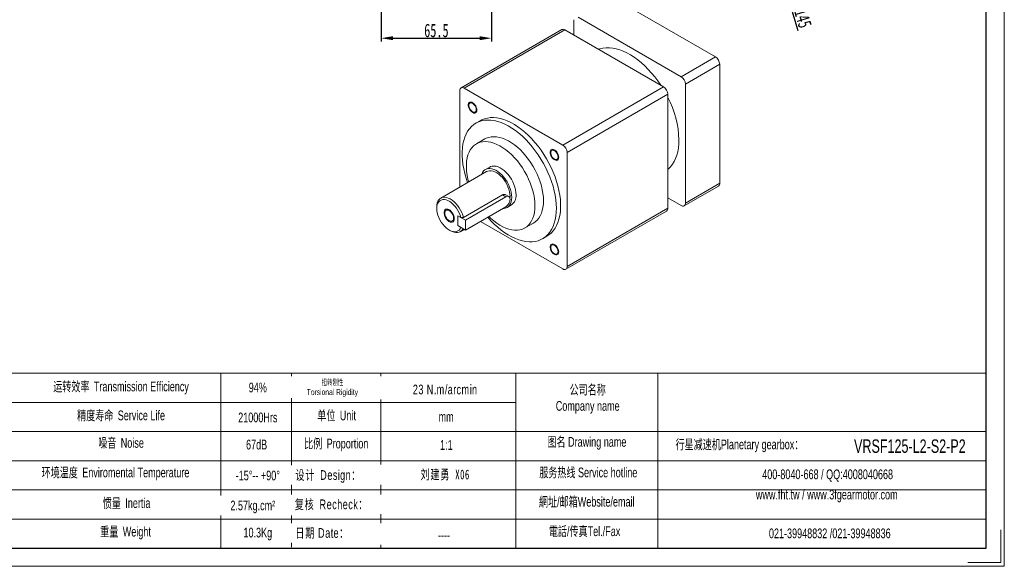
# Model space of a CAD drawing. Header units: millimetres. Extents: x -1476 to -569, y -567 to 75.
# Tile 2 of 3: x -1153 to -569, y -567 to -242. Entities that reach past the tile are written whole.
import ezdxf

# ---------------------------------------------------------------- set-up
doc = ezdxf.new("R2010")
doc.units = ezdxf.units.MM
doc.header["$PDSIZE"] = -5
doc.layers.get('0').update_dxf_attribs({"lineweight": 0})
doc.layers.get('Defpoints').update_dxf_attribs({"lineweight": 18})
for name, color, linetype, lineweight in [('CAXA4', 3, 'Continuous', 25), ('SLD-0', 7, 'Continuous', 18), ('图框_外框线', 7, 'Continuous', 18)]:
    doc.layers.add(name, color=color, linetype=linetype, lineweight=lineweight)
doc.styles.add('机械', font='txt', dxfattribs={"width": 0.667})
doc.styles.add('标准', font='arial.ttf', dxfattribs={"width": 0.667})
doc.dimstyles.new('复件机械511', dxfattribs={"dimtxt": 8, "dimasz": 7, "dimexe": 2, "dimexo": 0, "dimtad": 1, "dimdec": 3, "dimdsep": 46, "dimtxsty": '机械', "dimcen": 0, "dimdle": 14, "dimclrd": 3, "dimclre": 3, "dimclrt": 3, "dimazin": 2, "dimtfac": 1, "dimtdec": 3, "dimtix": 1, "dimtmove": 0, "dimatfit": 3, "dimfxl": 1, "dimtolj": 1, "dimarcsym": 0})

# ---------------------------------------------------------------- blocks, each defined once
blk = doc.blocks.new('*X2')
at = {"layer": 'CAXA4', "transparency": 16777216}
for points in [[(-742.67, -72.51), (-744.9, -73.18), (-741.77, -79.55)], [(-697.04, -224.82), (-699.28, -225.49), (-700.17, -218.45)]]:
    blk.add_hatch(color=3, dxfattribs=at).paths.add_polyline_path(points, flags=0)
at = {"layer": 'CAXA4', "color": 3, "lineweight": -2, "transparency": 16777216}
for p, q in [((-743.78, -72.84), (-745.79, -66.14)), ((-741.77, -79.55), (-700.17, -218.45)), ((-691.01, -249.02), (-698.16, -225.16))]:
    blk.add_line(p, q, dxfattribs=at)
at = {"layer": 'CAXA4', "color": 3, "transparency": 16777216, "insert": (-689, -239.07), "char_height": 8, "width": 29.1108, "attachment_point": 5, "rotation": 286.67455, "style": '机械'}
blk.add_mtext('%%C145', dxfattribs=at)
blk = doc.blocks.new('*X22')
at = {"layer": 'CAXA4', "color": 3, "linetype": 'Continuous', "lineweight": -2}
for p, q in [((-938.58, -160.2), (-938.58, -255.31)), ((-873.08, -213.2), (-873.08, -255.31)), ((-931.58, -253.31), (-880.08, -253.31))]:
    blk.add_line(p, q, dxfattribs=at)
at = {"layer": 'CAXA4', "color": 3}
for points in [[(-931.58, -252.14), (-931.58, -254.48), (-938.58, -253.31)], [(-880.08, -254.48), (-880.08, -252.14), (-873.08, -253.31)]]:
    blk.add_solid(points, dxfattribs=at)
at = {"layer": 'Defpoints', "color": 0}
for p in [(-938.58, -160.2), (-873.08, -213.2), (-873.08, -253.31)]:
    blk.add_point(p, dxfattribs=at)
at = {"layer": 'CAXA4', "color": 3, "insert": (-905.83, -248.77), "char_height": 8, "attachment_point": 5, "style": '机械'}
blk.add_mtext('\\A1;65.5', dxfattribs=at)

msp = doc.modelspace()

# ---------------------------------------------------------------- linework, layer by layer
at = {"color": 7, "linetype": 'Continuous', "lineweight": 15}
for p, q in [((-801.2508, -229.1214), (-740.1568, -264.3903)), ((-824.1611, -242.3477), (-824.1611, -251.4586)), ((-760.5215, -276.1465), (-821.6155, -240.8777)), ((-831.3067, -248.1943), (-891.1279, -282.7284)), ((-829.5068, -248.3726), (-889.328, -282.9066)), ((-829.5068, -248.3726), (-770.9584, -282.1719)), ((-760.5215, -276.1465), (-740.1568, -264.3903)), ((-737.6112, -268.7993), (-757.9759, -280.5556)), ((-737.6112, -268.7993), (-737.6112, -339.3485)), ((-757.9759, -351.1047), (-757.9759, -280.5556)), ((-891.8736, -341.618), (-891.8736, -284.3766)), ((-889.328, -282.9066), (-830.7796, -316.7059)), ((-830.7796, -316.7059), (-770.9584, -282.1719)), ((-768.4128, -286.581), (-828.234, -321.115)), ((-768.4128, -286.581), (-768.4128, -354.1905)), ((-879.8522, -302.2551), (-882.3978, -303.7246)), ((-876.9982, -313.0779), (-882.0894, -316.017)), ((-828.234, -321.115), (-828.234, -388.7246)), ((-875.9957, -332.4519), (-903.2334, -348.1759)), ((-874.17, -329.7352), (-876.7156, -331.2048)), ((-758.7216, -352.753), (-738.3569, -340.9967)), ((-757.9759, -351.1047), (-737.6112, -339.3485)), ((-866.5712, -346.3075), (-889.736, -359.6802)), ((-864.6359, -347.4247), (-888.5644, -361.2383)), ((-862.836, -347.2465), (-864.5648, -346.2485)), ((-862.0903, -347.1313), (-862.1547, -348.2748)), ((-768.4128, -348.0192), (-760.5215, -352.5748)), ((-905.6198, -353.4503), (-905.6198, -354.332)), ((-888.5644, -367.1174), (-864.6359, -353.3038)), ((-863.7567, -353.6528), (-861.2111, -352.1832)), ((-828.9797, -390.3728), (-769.1585, -355.8388)), ((-828.234, -388.7246), (-768.4128, -354.1905)), ((-888.5644, -361.2383), (-893.1464, -358.5932)), ((-893.1464, -358.5932), (-893.1464, -364.4723)), ((-893.1464, -358.5932), (-891.3082, -359.6544)), ((-888.5644, -361.2383), (-888.5644, -367.1174)), ((-830.7796, -390.1946), (-879.6596, -361.9768)), ((-898.2388, -367.1176), (-897.4752, -367.5586)), ((-888.5644, -367.1174), (-893.1464, -364.4723)), ((-891.3082, -365.5335), (-893.1464, -364.4723)), ((-891.7144, -368.1297), (-889.2626, -366.7143)), ((-853.2917, -365.9014), (-848.2006, -362.9624)), ((-842.801, -372.3157), (-840.2554, -370.8462))]:
    msp.add_line(p, q, dxfattribs=at)
at = {"color": 8, "linetype": 'Continuous', "lineweight": 15}
msp.add_line((-864.6359, -347.4247), (-866.5712, -346.3075), dxfattribs=at)
at = {"color": 7, "linetype": 'Continuous', "lineweight": 15}
for points in [[(-772.5312, -281.2639), (-772.5756, -281.1963), (-774.3021, -278.6941), (-776.1201, -276.2904), (-778.0198, -273.9982), (-779.9908, -271.8303), (-782.0222, -269.7982), (-784.1031, -267.9133), (-786.222, -266.1857), (-788.3674, -264.625), (-790.5275, -263.2395), (-792.6906, -262.0369), (-794.8448, -261.0239), (-796.9784, -260.2057), (-799.0797, -259.5871), (-801.1373, -259.1713), (-803.1399, -258.9606), (-805.0765, -258.9562), (-806.9367, -259.1581), (-808.7101, -259.5651), (-809.6058, -259.8612)], [(-882.1901, -295.7109), (-882.2703, -294.9905), (-882.5051, -294.2308), (-882.8769, -293.4883), (-883.3583, -292.818), (-883.9136, -292.2696), (-884.5015, -291.8838), (-885.0784, -291.6891), (-885.6016, -291.7002), (-886.0323, -291.916), (-886.3384, -292.3206), (-886.4974, -292.8841), (-886.4974, -293.5645), (-886.3384, -294.3115), (-886.0323, -295.0697), (-885.6016, -295.7827), (-885.0784, -296.3978), (-884.5015, -296.8693), (-883.9136, -297.1623), (-883.3583, -297.2549), (-882.8769, -297.1404), (-882.5051, -296.8273), (-882.2703, -296.3387), (-882.1901, -295.7109)], [(-834.598, -354.185), (-834.6782, -351.6933), (-834.9183, -349.1232), (-835.317, -346.4895), (-835.8719, -343.8074), (-836.58, -341.092), (-837.437, -338.3591), (-838.4383, -335.6242), (-839.5779, -332.9031), (-840.8493, -330.2113), (-842.2454, -327.5642), (-843.758, -324.977), (-845.3786, -322.4645), (-847.0978, -320.0411), (-848.9057, -317.7206), (-850.7922, -315.5165), (-852.7462, -313.4412), (-854.7567, -311.5068), (-856.8121, -309.7242), (-858.9007, -308.1037), (-861.0104, -306.6545), (-863.1293, -305.385), (-865.2451, -304.3025), (-867.3458, -303.413), (-869.4193, -302.7218), (-871.4537, -302.2328), (-873.4374, -301.9488), (-875.359, -301.8713), (-877.2075, -302.001), (-878.9724, -302.3369), (-880.6434, -302.8773), (-882.2112, -303.6189), (-883.6665, -304.5576), (-885.0013, -305.6879), (-886.2076, -307.0035), (-887.2788, -308.4967), (-888.2086, -310.159), (-888.9918, -311.9809), (-889.6237, -313.952), (-890.1009, -316.0609), (-890.4205, -318.2956), (-890.5808, -320.6432), (-890.5808, -323.0905), (-890.4205, -325.6232), (-890.1009, -328.2269), (-889.6237, -330.8867), (-888.9918, -333.5874), (-888.2086, -336.3135), (-887.3041, -338.9801)], [(-879.8522, -302.2551), (-878.8952, -301.7536), (-877.2746, -301.1122), (-875.5555, -300.6737), (-873.7475, -300.4408), (-871.861, -300.4146), (-869.907, -300.5955), (-867.8965, -300.9823), (-865.8411, -301.5728), (-863.7525, -302.3637), (-861.6428, -303.3504), (-859.5239, -304.5273), (-857.4081, -305.8876), (-855.3074, -307.4235), (-853.234, -309.1263), (-851.1995, -310.9862), (-849.2159, -312.9925), (-847.2942, -315.1337), (-845.4457, -317.3976), (-843.6808, -319.7712), (-842.0098, -322.2409), (-840.4421, -324.7926), (-838.9867, -327.4116), (-837.652, -330.083), (-836.4456, -332.7914), (-835.3744, -335.5214), (-834.4446, -338.2573), (-833.6615, -340.9833), (-833.0295, -343.684), (-832.5523, -346.3439), (-832.2327, -348.9476), (-832.0724, -351.4803), (-832.0724, -353.9275), (-832.2327, -356.2752), (-832.5523, -358.5099), (-833.0295, -360.6188), (-833.6615, -362.5899), (-834.4446, -364.4118), (-835.3744, -366.0741), (-836.4456, -367.5673), (-837.652, -368.8828), (-838.9867, -370.0132), (-840.2554, -370.8462)], [(-847.3259, -352.7155), (-847.4056, -350.5911), (-847.644, -348.3914), (-848.0394, -346.1334), (-848.5885, -343.835), (-849.2871, -341.5141), (-850.1298, -339.1888), (-851.1099, -336.8774), (-852.2198, -334.5979), (-853.4507, -332.3682), (-854.7931, -330.2057), (-856.2365, -328.1274), (-857.7694, -326.1496), (-859.3801, -324.2876), (-861.0557, -322.5561), (-862.7833, -320.9687), (-864.5493, -319.5377), (-866.3399, -318.2743), (-868.1411, -317.1885), (-869.9387, -316.2888), (-871.7187, -315.5821), (-873.4672, -315.074), (-875.1705, -314.7685), (-876.8153, -314.668), (-878.3886, -314.7732), (-879.8783, -315.0834), (-881.2725, -315.5961), (-882.5604, -316.3073), (-883.732, -317.2115), (-884.778, -318.3015), (-885.6903, -319.5688), (-886.4617, -321.0035), (-887.0862, -322.5944), (-887.5589, -324.3291), (-887.8761, -326.1939), (-888.0353, -328.1742), (-888.0353, -330.2547), (-887.8761, -332.4189), (-887.5589, -334.6499), (-887.0862, -336.9303), (-886.649, -338.6019)], [(-842.2347, -349.7764), (-842.3144, -347.652), (-842.5529, -345.4523), (-842.9482, -343.1943), (-843.4973, -340.8959), (-844.196, -338.575), (-845.0386, -336.2497), (-846.0187, -333.9383), (-847.1286, -331.6588), (-848.3596, -329.4291), (-849.702, -327.2667), (-851.1453, -325.1884), (-852.6783, -323.2105), (-854.2889, -321.3486), (-855.9646, -319.6171), (-857.6922, -318.0296), (-859.4582, -316.5986), (-861.2488, -315.3353), (-863.0499, -314.2495), (-864.8475, -313.3497), (-866.6276, -312.643), (-868.3761, -312.1349), (-870.0794, -311.8294), (-871.7241, -311.7289), (-873.2975, -311.8342), (-874.7871, -312.1444), (-876.1813, -312.6571), (-876.9982, -313.0779)], [(-768.4128, -331.2134), (-768.0371, -330.8889), (-766.7655, -329.6019), (-765.6266, -328.1353), (-764.6266, -326.4971), (-763.7711, -324.6964), (-763.0646, -322.7429), (-762.5111, -320.6473), (-762.1136, -318.421), (-761.8742, -316.0763), (-761.7943, -313.6259)], [(-833.5901, -323.7671), (-833.6703, -323.0466), (-833.9051, -322.287), (-834.2769, -321.5445), (-834.7583, -320.8742), (-835.3136, -320.3258), (-835.9015, -319.9399), (-836.4784, -319.7453), (-837.0016, -319.7563), (-837.4323, -319.9722), (-837.7384, -320.3768), (-837.8974, -320.9403), (-837.8974, -321.6207), (-837.7384, -322.3677), (-837.4323, -323.1259), (-837.0016, -323.8389), (-836.4784, -324.454), (-835.9015, -324.9255), (-835.3136, -325.2185), (-834.7583, -325.3111), (-834.2769, -325.1966), (-833.9051, -324.8835), (-833.6703, -324.3949), (-833.5901, -323.7671)], [(-861.072, -347.7191), (-861.1538, -346.2614), (-861.3977, -344.7353), (-861.7992, -343.1681), (-862.3513, -341.5876), (-863.0442, -340.0222), (-863.8653, -338.4997), (-864.8002, -337.0473), (-865.832, -335.691), (-866.9425, -334.4549), (-868.1117, -333.3611), (-869.3189, -332.4291), (-870.5424, -331.6755), (-871.7604, -331.1139), (-872.9513, -330.7541), (-874.0936, -330.6027), (-875.1672, -330.6623), (-876.1528, -330.9319), (-877.0327, -331.4067), (-877.7914, -332.0781), (-878.4153, -332.9343), (-878.8932, -333.9599), (-878.9646, -334.1658)], [(-875.9957, -332.4519), (-875.2512, -332.1211), (-874.3091, -331.9312), (-873.2876, -331.9456), (-872.2068, -332.164), (-871.0876, -332.5822), (-869.9519, -333.1921), (-868.8216, -333.9817), (-867.7189, -334.9358), (-866.6652, -336.0357), (-865.681, -337.26), (-864.7855, -338.5849), (-863.9961, -339.9847), (-863.3281, -341.432), (-862.7945, -342.8987), (-862.4058, -344.3563), (-862.1696, -345.7764), (-862.0903, -347.1313)], [(-858.5265, -346.2495), (-858.6082, -344.7919), (-858.8521, -343.2658), (-859.2536, -341.6985), (-859.8058, -340.1181), (-860.4986, -338.5526), (-861.3198, -337.0302), (-862.2546, -335.5778), (-863.2865, -334.2214), (-864.3969, -332.9853), (-865.5661, -331.8915), (-866.7733, -330.9595), (-867.9968, -330.206), (-869.2148, -329.6443), (-870.4057, -329.2846), (-871.5481, -329.1332), (-872.6216, -329.1928), (-873.6072, -329.4624), (-874.17, -329.7352)], [(-905.6198, -353.4503), (-905.5387, -352.1734), (-905.2972, -351.0155), (-904.8999, -349.9996), (-904.3549, -349.146), (-903.6729, -348.4717), (-902.8676, -347.99), (-901.9549, -347.7105), (-900.953, -347.6389), (-899.882, -347.7765), (-898.7629, -348.1206), (-897.6183, -348.6644), (-896.4707, -349.397), (-895.3431, -350.3038), (-894.258, -351.3668), (-893.2368, -352.5649), (-892.3, -353.8742), (-891.4661, -355.2687), (-890.7517, -356.7205), (-890.1712, -358.2008), (-889.736, -359.6802)], [(-891.3082, -359.6544), (-891.7551, -358.2574), (-892.3415, -356.8676), (-893.0548, -355.515), (-893.8796, -354.2286), (-894.7982, -353.0362), (-895.7908, -351.9633), (-896.836, -351.0331), (-897.9114, -350.2656), (-898.9938, -349.6772), (-900.0599, -349.2808), (-901.0869, -349.0847), (-902.0525, -349.0932), (-902.936, -349.3061), (-903.7184, -349.7188), (-904.3829, -350.3225), (-904.9152, -351.1042), (-905.3038, -352.0471), (-905.5404, -353.1308), (-905.6198, -354.332), (-905.5404, -355.6249), (-905.3038, -356.9817), (-904.9152, -358.3732), (-904.3829, -359.7695), (-903.7184, -361.1404), (-902.936, -362.4565), (-902.0525, -363.6896), (-901.0869, -364.8129), (-900.0599, -365.8025), (-898.9938, -366.6369), (-897.9114, -367.2983), (-896.836, -367.7724), (-895.7908, -368.049), (-894.7982, -368.1221), (-893.8796, -367.9902), (-893.0548, -367.6561), (-892.3415, -367.1271), (-891.7551, -366.4144), (-891.3082, -365.5335)], [(-866.2885, -354.2579), (-865.832, -354.2514), (-864.8002, -354.0864), (-863.8653, -353.7134), (-863.0442, -353.139), (-862.3513, -352.3735), (-861.7992, -351.4305), (-861.3977, -350.3269), (-861.1538, -349.0824), (-861.072, -347.7191)], [(-864.6359, -353.3038), (-863.977, -352.8233), (-863.3631, -352.1752), (-862.8359, -351.4037), (-862.4313, -350.5614), (-862.177, -349.7056), (-862.0903, -348.8947), (-862.177, -348.184), (-862.4313, -347.6218), (-862.8359, -347.2466), (-863.3631, -347.0838), (-863.977, -347.1445), (-864.6359, -347.4247)], [(-848.2006, -362.9624), (-847.1286, -362.2437), (-846.0187, -361.2456), (-845.0386, -360.0658), (-844.196, -358.7135), (-843.4973, -357.1992), (-842.9482, -355.5348), (-842.5529, -353.7333), (-842.3144, -351.8088), (-842.2347, -349.7764)], [(-895.6411, -360.0926), (-895.7227, -359.2998), (-895.9623, -358.4627), (-896.3448, -357.6338), (-896.8463, -356.8652), (-897.4352, -356.2052), (-898.0745, -355.6953), (-898.7241, -355.3675), (-899.3431, -355.2425), (-899.8926, -355.3279), (-900.3382, -355.6186), (-900.6517, -356.0962), (-900.8136, -356.7307), (-900.8136, -357.4823), (-900.6517, -358.3037), (-900.3382, -359.1434), (-899.8926, -359.9484), (-899.3431, -360.6684), (-898.7241, -361.258), (-898.0745, -361.6802), (-897.4352, -361.9084), (-896.8463, -361.9284), (-896.3448, -361.7388), (-895.9623, -361.3516), (-895.7227, -360.7911), (-895.6411, -360.0926)], [(-875.3263, -359.4752), (-873.4374, -361.5783), (-871.4537, -363.5846), (-869.4193, -365.4445), (-867.3458, -367.1472), (-865.2451, -368.6832), (-863.1293, -370.0435), (-861.0104, -371.2203), (-858.9007, -372.2071), (-856.8121, -372.9979), (-854.7567, -373.5885), (-852.7462, -373.9753), (-850.7922, -374.1561), (-848.9057, -374.13), (-847.0978, -373.8971), (-845.3786, -373.4586), (-843.758, -372.8172), (-842.2454, -371.9764), (-840.8493, -370.9411), (-839.5779, -369.7173), (-838.4383, -368.3119), (-837.437, -366.733), (-836.58, -364.9897), (-835.8719, -363.0918), (-835.317, -361.0504), (-834.9183, -358.877), (-834.6782, -356.5842), (-834.598, -354.185)], [(-874.6229, -359.0692), (-873.4672, -360.1748), (-871.7187, -361.6855), (-869.9387, -363.034), (-868.1411, -364.2098), (-866.3399, -365.2035), (-864.5493, -366.0075), (-862.7833, -366.6155), (-861.0557, -367.0227), (-859.3801, -367.2259), (-857.7694, -367.2235), (-856.2365, -367.0156), (-854.7931, -366.6038), (-853.4507, -365.9912), (-852.2198, -365.1828), (-851.1099, -364.1847), (-850.1298, -363.0049), (-849.2871, -361.6525), (-848.5885, -360.1382), (-848.0394, -358.4738), (-847.644, -356.6723), (-847.4056, -354.7479), (-847.3259, -352.7155)], [(-890.0305, -366.2711), (-890.1712, -366.5362), (-890.7517, -367.3463), (-891.4661, -367.9734), (-892.3, -368.4051), (-893.2368, -368.6327), (-894.258, -368.6518), (-895.3431, -368.4619), (-896.4707, -368.0668), (-897.4752, -367.5586)], [(-833.5901, -379.8886), (-833.6703, -379.1681), (-833.9051, -378.4085), (-834.2769, -377.666), (-834.7583, -376.9956), (-835.3136, -376.4472), (-835.9015, -376.0614), (-836.4784, -375.8668), (-837.0016, -375.8778), (-837.4323, -376.0937), (-837.7384, -376.4983), (-837.8974, -377.0618), (-837.8974, -377.7422), (-837.7384, -378.4892), (-837.4323, -379.2474), (-837.0016, -379.9604), (-836.4784, -380.5755), (-835.9015, -381.047), (-835.3136, -381.3399), (-834.7583, -381.4326), (-834.2769, -381.3181), (-833.9051, -381.005), (-833.6703, -380.5164), (-833.5901, -379.8886)]]:
    msp.add_lwpolyline(points, dxfattribs=at)
at = {"color": 7, "linetype": 'Continuous', "lineweight": 0}
for points in [[(-881.8084, -295.9313), (-881.8882, -296.6162), (-882.1231, -297.1657), (-882.4982, -297.5453), (-882.9898, -297.7311), (-883.5672, -297.7116), (-884.194, -297.4878), (-884.8308, -297.0739), (-885.4377, -296.4959), (-885.9764, -295.79), (-886.4132, -295.0007), (-886.7206, -294.1776), (-886.8793, -293.3723), (-886.8793, -292.6354), (-886.7206, -292.0133), (-886.4132, -291.5451), (-885.9764, -291.2601), (-885.4377, -291.1763), (-884.8308, -291.2989), (-884.194, -291.6203), (-883.5672, -292.1202), (-882.9898, -292.7673), (-882.4982, -293.5208), (-882.1231, -294.3334), (-881.8882, -295.1541), (-881.8082, -295.9313)], [(-833.2083, -323.9875), (-833.2882, -324.6724), (-833.5231, -325.2219), (-833.8982, -325.6015), (-834.3898, -325.7873), (-834.9672, -325.7678), (-835.594, -325.544), (-836.2308, -325.1301), (-836.8377, -324.5521), (-837.3764, -323.8462), (-837.8132, -323.0569), (-838.1206, -322.2338), (-838.2793, -321.4284), (-838.2793, -320.6916), (-838.1206, -320.0695), (-837.8132, -319.6013), (-837.3764, -319.3163), (-836.8377, -319.2325), (-836.2308, -319.3551), (-835.594, -319.6765), (-834.9672, -320.1764), (-834.3898, -320.8234), (-833.8982, -321.577), (-833.5231, -322.3896), (-833.2882, -323.2103), (-833.2082, -323.9875)], [(-895.1829, -360.3571), (-895.2652, -361.123), (-895.5078, -361.7526), (-895.8975, -362.2119), (-896.4134, -362.4761), (-897.0277, -362.5311), (-897.7071, -362.3737), (-898.4152, -362.0126), (-899.1137, -361.4671), (-899.7649, -360.7668), (-900.3338, -359.9493), (-900.7897, -359.0587), (-901.1081, -358.143), (-901.2716, -357.2516), (-901.2716, -356.4326), (-901.1081, -355.7301), (-900.7897, -355.1819), (-900.3338, -354.8177), (-899.7649, -354.6571), (-899.1137, -354.7086), (-898.4152, -354.9696), (-897.7071, -355.426), (-897.0277, -356.0531), (-896.4134, -356.8172), (-895.8975, -357.6771), (-895.5078, -358.5864), (-895.2652, -359.4961), (-895.1829, -360.3571)], [(-833.2083, -380.109), (-833.2882, -380.7939), (-833.5231, -381.3434), (-833.8982, -381.723), (-834.3898, -381.9088), (-834.9672, -381.8892), (-835.594, -381.6655), (-836.2308, -381.2516), (-836.8377, -380.6735), (-837.3764, -379.9677), (-837.8132, -379.1784), (-838.1206, -378.3552), (-838.2793, -377.5499), (-838.2793, -376.8131), (-838.1206, -376.191), (-837.8132, -375.7228), (-837.3764, -375.4378), (-836.8377, -375.354), (-836.2308, -375.4766), (-835.594, -375.798), (-834.9672, -376.2979), (-834.3898, -376.9449), (-833.8982, -377.6984), (-833.5231, -378.5111), (-833.2882, -379.3318), (-833.2082, -380.109)]]:
    msp.add_lwpolyline(points, dxfattribs=at)
at = {"color": 7, "linetype": 'Continuous', "lineweight": 15}
for centre, radius, start, end in [((-830.5613, -249.8445), 1.8107, 54.3824225, 114.307119), ((-743.138, -269.0508), 5.5325, 2.6054785, 57.3945217), ((-763.5027, -280.8071), 5.5325, 2.6054785, 57.3945217), ((-890.3217, -284.1249), 1.5722, 50.7967148, 189.214037), ((-773.9396, -286.8324), 5.5325, 2.6054785, 57.3945217), ((-819.8339, -315.3691), 58.0658, 1.7203916, 27.6787243), ((-833.7608, -321.3665), 5.5325, 2.6054785, 57.3945217), ((-739.3237, -339.5665), 1.7263, 304.0563508, 7.2558296), ((-865.0235, -346.8842), 6.5279, 305.7331059, 5.5790745), ((-770.1252, -354.4086), 1.7263, 304.0563508, 7.2558296), ((-759.5277, -351.3565), 1.5722, 230.7967148, 9.214037), ((-829.7859, -388.9763), 1.5722, 230.7967148, 9.214037)]:
    msp.add_arc(centre, radius, start, end, dxfattribs=at)
msp.add_open_spline([(-864.5744, -346.2707), (-864.7984, -346.1642), (-865.2847, -345.9331), (-866.0151, -346.0268), (-866.4406, -346.2416), (-866.5712, -346.3075)], degree=3, knots=[0, 0, 0, 0, 0.78005627, 1.69383188, 2.09850893, 2.09850893, 2.09850893, 2.09850893], dxfattribs=at)
msp.add_open_spline([(-889.736, -359.6802), (-890.2601, -359.6725), (-890.7842, -359.6639), (-891.3082, -359.6544)], degree=3, dxfattribs=at)
at = {"layer": 'SLD-0'}
msp.add_line((-1033.8255, -452.1215), (-1033.8255, -555.7909), dxfattribs=at)
at = {"layer": '图框_外框线'}
for p, q in [((-1395.5818, -452.1215), (-579.4056, -452.1215)), ((-991.8775, -452.1215), (-991.8775, -555.2159)), ((-938.9181, -452.1215), (-938.9181, -555.7909)), ((-858.6583, -452.1215), (-858.6583, -555.7909)), ((-774.3861, -452.1215), (-774.3861, -555.7909)), ((-1317.3661, -469.4188), (-858.6583, -469.4188)), ((-1395.5818, -486.7161), (-579.4056, -486.7161)), ((-1317.3661, -504.0133), (-579.4056, -504.0133)), ((-1317.3661, -521.3106), (-579.4056, -521.3106)), ((-1317.3661, -538.6079), (-579.4056, -538.6079))]:
    msp.add_line(p, q, dxfattribs=at)
at = {"layer": '图框_外框线', "color": 3}
msp.add_lwpolyline([(-1475.7107, -566.5898), (-568.6068, -566.5898), (-568.6068, 74.8623), (-1475.7107, 74.8623)], close=True, dxfattribs=at)
at = {"layer": '图框_外框线', "color": 3, "lineweight": 25}
msp.add_lwpolyline([(-1421.7164, -555.7909), (-579.4056, -555.7909), (-579.4056, 64.0634), (-1421.7164, 64.0634)], close=True, dxfattribs=at)
at = {"layer": '图框_外框线', "color": 3}
msp.add_lwpolyline([(-570.7665, -544.992), (-570.7665, -564.43), (-590.2045, -564.43)], dxfattribs=at)

# ---------------------------------------------------------------- texts
at = {"layer": 'SLD-0', "color": 1, "attachment_point": 2, "style": '标准'}
for s, insert, char_height, width in [('{\\fSimSun|b0|i0|c134|p2;运转效率 }Transmission Efficiency', (-1093.0855, -457.0549), 5.76576, 97.980749), ('94%', (-1011.8744, -457.6437), 5.76576, 73.736485), ('{\\fSimSun|b0|i0|c134|p2;公司名称}\\PCompany name', (-815.9877, -458.9501), 5.76576, 73.736485), ('{\\fSimSun|b0|i0|c134|p2;精度寿命 }Service Life', (-1093.0855, -474.1905), 5.76576, 97.980749), ('{\\fSimSun|b0|i0|c134|p2;单位 }Unit', (-965.0845, -474.2133), 5.76576, 73.736485), ('21000Hrs', (-1011.8744, -475.4145), 5.76576, 73.736485), ('mm', (-900.0773, -475.0297), 5.76576, 73.736485), ('{\\fSimSun|b0|i0|c134|p2;噪音 }Noise', (-1093.0855, -490.5003), 5.76576, 97.980749), ('67dB', (-1012.5845, -491.5087), 5.76576, 73.736485), ('{\\fSimSun|b0|i0|c134|p2;比例 }Proportion', (-965.2958, -490.8953), 5.76576, 73.736485), ('{\\fSimSun|b0|i0|c134|p2;图名} Drawing name', (-816.4607, -489.9046), 5.76576, 73.736485), ('  {\\fSimSun|b0|i0|c134|p2;行星减速机}Planetary gearbox{\\fSimSun|b0|i0|c134|p2;：}', (-727.3825, -491.4163), 5.76576, 106.459803), ('1:1', (-899.9352, -491.7521), 5.76576, 73.736485), ('\\pxt3.6036;{\\C256;VRSF125-L2-S2-P2}', (-624.6851, -491.2968), 8, 73.736485), ('{\\fSimSun|b0|i0|c134|p2;环境温度 }Enviromental Temperature', (-1096.391, -508.0488), 5.76576, 97.980749), ('{\\fSimSun|b0|i0|c134|p2;服务热线} Service hotline', (-815.643, -508.0349), 5.76576, 73.736485), ('-15%%D-- +90%%D', (-1011.8744, -509.8446), 5.76576, 73.736485), ('400-8040-668 / QQ:4008040668', (-673.5149, -509.1366), 5.76576, 128.687042), ('{\\fSimSun|b0|i0|c134|p2;惯量 }Inertia', (-1089.7799, -526.2167), 5.76576, 97.980749), ('{\\fSimSun|b0|i0|c134|p2;網址}/{\\fSimSun|b0|i0|c134|p2;邮箱}Website/email', (-816.5408, -525.4062), 5.76576, 73.736485), ('www.fht.tw / www.3fgearmotor.com ', (-674.0465, -521.1459), 5.76576, 97.198476), ('{\\fSimSun|b0|i0|c134|p2;重量 }Weight', (-1090.3997, -543.1458), 5.76576, 97.980749), ('10.3Kg', (-1011.8744, -543.7046), 5.76576, 73.736485), ('{\\fSimSun|b0|i0|c134|p2;電話}/{\\fSimSun|b0|i0|c134|p2;传真}Tel./Fax', (-817.8326, -542.913), 5.76576, 73.736485), ('021-39948832 /021-39948836 ', (-672.229, -544.1736), 5.76576, 73.736485)]:
    msp.add_mtext(s, dxfattribs=dict(at, insert=insert, char_height=char_height, width=width))

# ---------------------------------------------------------------- dimensions: what is measured, and where the dimension line sits
at = {"layer": 'CAXA4'}
dim = msp.add_diameter_dim_2p(p1=(-741.7742, -79.5477), p2=(-700.1686, -218.4504), text='%%C145', dimstyle='复件机械511', override={"dimpost": '%%C<>', "dimsah": 1, "dimtzin": 0}, dxfattribs=at)
dim.commit()
dim.dimension.update_dxf_attribs({"geometry": '*X2', "text_midpoint": (-693.9929, -239.0686), "dimtype": 163})
at = {"layer": 'CAXA4', "linetype": 'Continuous'}
dim = msp.add_linear_dim(base=(-873.0762, -253.3087), p1=(-938.5762, -160.2046), p2=(-873.0762, -213.2046), dimstyle='复件机械511', override={"dimsah": 1, "dimtzin": 0}, dxfattribs=at)
dim.commit()
dim.dimension.update_dxf_attribs({"geometry": '*X22', "text_midpoint": (-905.8262, -248.773)})

# ---------------------------------------------------------------- next in the draw order: texts
at = {"layer": 'SLD-0', "color": 1, "char_height": 5.76576, "width": 73.736485, "attachment_point": 2, "style": '标准', "bg_fill": 2}
for s, insert in [('{\\T1.1;23 N.m/arcmin}', (-900.5905, -458.8133)), ('{\\fSimSun|b0|i0|c134|p2;\\T1.1;设计 \\fArial|b0|i0|c0|p34;Design\\fSimSun|b0|i0|c134|p2;：}', (-970.0394, -509.5598)), ('2.57kg.cm²', (-1014.8608, -527.6283)), ('{\\T1.1;日期 Date：}', (-973.6429, -543.9097)), ('----', (-901.3155, -545.1866))]:
    msp.add_mtext(s, dxfattribs=dict(at, insert=insert))

# ---------------------------------------------------------------- next in the draw order: texts
at = {"layer": 'SLD-0', "color": 1, "width": 73.736485, "attachment_point": 2, "style": '标准', "bg_fill": 2}
for s, insert, char_height in [('{\\f宋体|b0|i0|c134|p2;\\W0.65;扭转刚性 \\P\\fArial|b0|i0|c0|p34;Torsional Rigidity}', (-967.5878, -455.6655), 3.5), ('{\\fSimSun|b0|i0|c134|p2;\\T1.1;刘建勇 X06}', (-900.6621, -509.2405), 5.76576), ('{\\fSimSun|b0|i0|c134|p2;\\T1.1;复核 \\fArial|b0|i0|c0|p34;Recheck\\fSimSun|b0|i0|c134|p2;：}', (-968.1415, -526.9652), 5.76576)]:
    msp.add_mtext(s, dxfattribs=dict(at, insert=insert, char_height=char_height))

doc.saveas('drawing.dxf')
